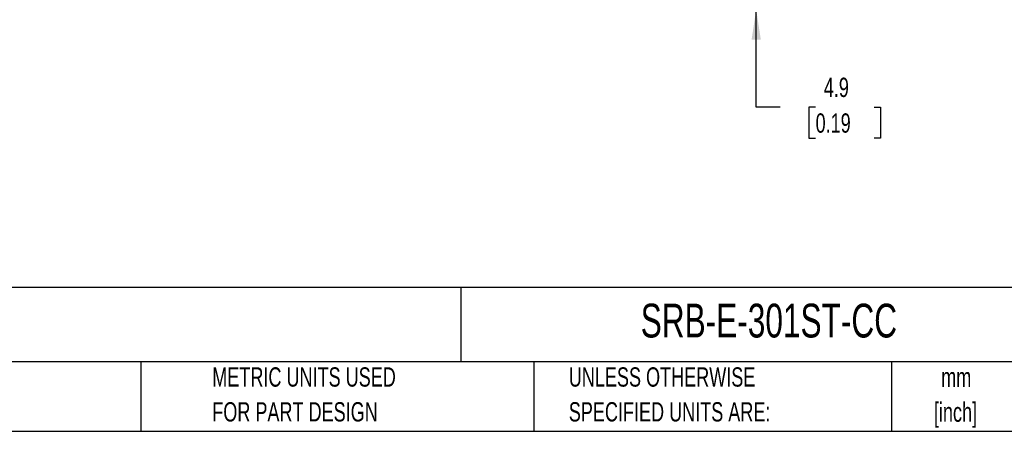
# Model space of a CAD drawing. Header units: millimetres. Extents: x 10 to 410, y 10 to 314.
# Tile 9 of 31: x 161 to 323, y 10 to 77. Entities that reach past the tile are written whole.
import ezdxf

# ---------------------------------------------------------------- set-up
doc = ezdxf.new("R2010")
doc.units = ezdxf.units.MM
doc.header["$LTSCALE"] = 1.5
doc.layers.add('DIMENSIONS', color=140, linetype='Continuous', lineweight=25)
doc.layers.add('TEXT', color=140, linetype='Continuous', lineweight=25)
doc.styles.add('SLDTEXTSTYLE0', font='TXT', dxfattribs={"width": 0.7})
doc.dimstyles.new('SLDDIMSTYLE1', dxfattribs={"dimtxt": 3.237012, "dimasz": 4.953, "dimexe": 0, "dimexo": 0.0625, "dimgap": 0.809253, "dimtad": 0, "dimtih": 1, "dimtoh": 1, "dimrnd": 1e-09, "dimzin": 12, "dimdsep": 46, "dimtxsty": 'SLDTEXTSTYLE0', "dimsah": 1, "dimcen": 0.09, "dimadec": 0, "dimazin": 3, "dimtfac": 1, "dimtmove": 0, "dimatfit": 0, "dimfxl": 0, "dimfrac": 2, "dimtolj": 1, "dimtzin": 12, "dimarcsym": 0})

# ---------------------------------------------------------------- blocks, each defined once
blk = doc.blocks.new('_D_5')
at = {"layer": 'DIMENSIONS'}
for p, q in [((282.26, 83.73), (282.26, 93.25)), ((271.69, 83.73), (287.03, 83.73)), ((276.02, 78.88), (287.03, 78.88)), ((282.26, 62.87), (282.26, 78.88)), ((286.2, 62.87), (282.26, 62.87)), ((292.04, 62.87), (290.95, 62.87)), ((290.95, 62.87), (290.95, 57.73)), ((301.66, 62.87), (302.75, 62.87)), ((302.75, 62.87), (302.75, 57.73)), ((290.95, 57.73), (292.04, 57.73)), ((302.75, 57.73), (301.66, 57.73))]:
    blk.add_line(p, q, dxfattribs=at)
for points in [[(282.26, 83.73), (283.03, 88.68), (281.5, 88.68)], [(282.26, 78.88), (281.5, 73.92), (283.03, 73.92)]]:
    blk.add_solid(points, dxfattribs=at)
at = {"layer": 'DIMENSIONS', "char_height": 3.175, "attachment_point": 1, "style": 'SLDTEXTSTYLE0'}
for s, insert in [('4.9', (293.39, 67.69)), ('0.19', (292.04, 61.82))]:
    blk.add_mtext(s, dxfattribs=dict(at, insert=insert))

msp = doc.modelspace()

# ---------------------------------------------------------------- linework, layer by layer
at = {"layer": 'TEXT'}
for p, q in [((409.575, 33.189), (9.525, 33.189)), ((233.638, 33.189), (233.638, 20.955)), ((409.575, 20.955), (9.525, 20.955)), ((180.97, 20.955), (180.97, 9.525)), ((245.67, 20.955), (245.67, 9.525)), ((304.536, 20.955), (304.536, 9.525)), ((9.525, 9.525), (409.575, 9.525))]:
    msp.add_line(p, q, dxfattribs=at)

# ---------------------------------------------------------------- texts
at = {"layer": 'TEXT', "style": 'SLDTEXTSTYLE0'}
for s, insert, char_height, attachment_point in [('SCHMERSAL SAFETY RELAY, CONFIGURABLE, 2-CHANNEL, 24 VAC/VDC, 12 CONFIGURATIONS, (3) N.O. SAFETY', (11.949, 30.903), 2.77813, 1), ('SRB-E-301ST-CC', (263.253, 30.514), 5.55625, 1), ('PART DIMENSIONS MAY DIFFER SLIGHTLY', (82.679, 20.046), 3.175, 1), ('METRIC UNITS USED', (192.718, 20.046), 3.175, 1), ('UNLESS OTHERWISE', (251.412, 20.046), 3.175, 1), ('mm', (315.196, 19.994), 3.175, 2), ('FOR PART DESIGN', (192.718, 14.313), 3.175, 1), ('SPECIFIED UNITS ARE:', (251.412, 14.313), 3.175, 1), ('[inch]', (315.07, 14.26), 3.175, 2)]:
    msp.add_mtext(s, dxfattribs=dict(at, insert=insert, char_height=char_height, attachment_point=attachment_point))

# ---------------------------------------------------------------- dimensions: what is measured, and where the dimension line sits
at = {"layer": 'DIMENSIONS'}
dim = msp.add_linear_dim(base=(282.264, 83.727), p1=(274.11, 78.877), p2=(269.783, 83.727), angle=90, dimstyle='SLDDIMSTYLE1', dxfattribs=at)
dim.commit()
dim.dimension.update_dxf_attribs({"geometry": '_D_5', "text_midpoint": (282.264, 62.872), "dimtype": 160})

doc.saveas('drawing.dxf')
